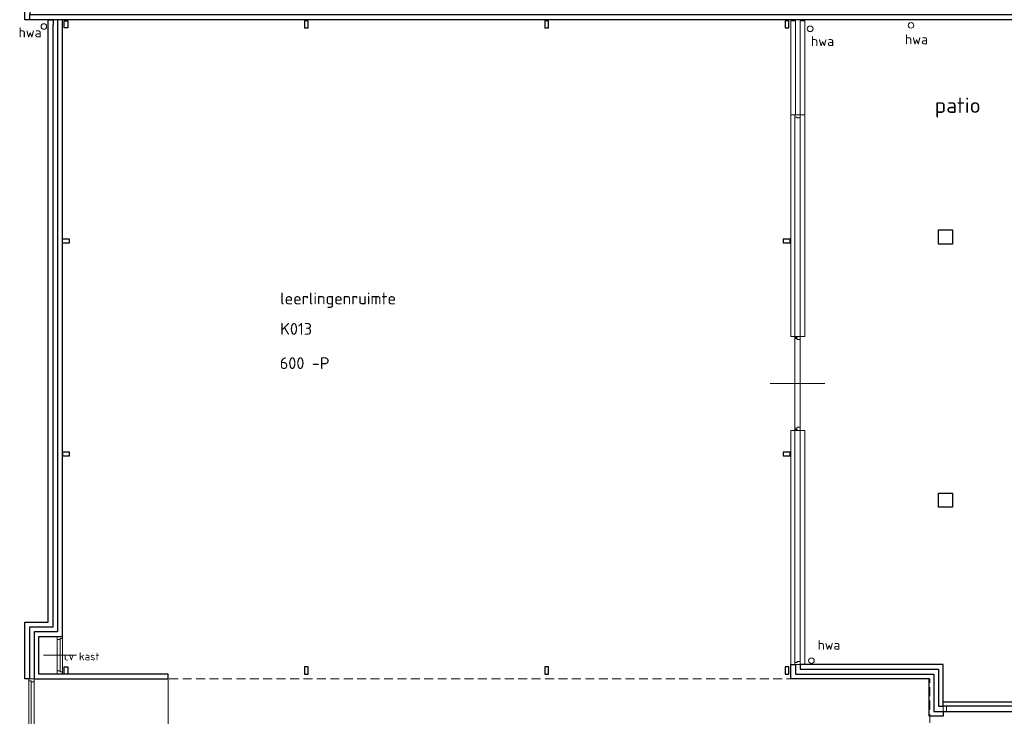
# Model space of a CAD drawing. Header units: millimetres. Extents: x -28579 to 211491, y -26192 to 102706.
# Tile 13 of 48: x -27697 to -6733, y 25143 to 39968. Entities that reach past the tile are written whole.
import ezdxf

# ---------------------------------------------------------------- set-up
doc = ezdxf.new("R2010")
doc.units = ezdxf.units.MM
doc.header["$LTSCALE"] = 100
doc.linetypes.add('HIDDEN', pattern=[9.525, 6.35, -3.175])
doc.layers.add('AL22FF1-_KALKZANDST', color=2, linetype='Continuous')
doc.layers.add('AL28_BETON', color=3, linetype='Continuous')
doc.layers.add('None', color=7, linetype='Continuous', lineweight=5)
doc.styles.add('Tekton Plus Regular', font='isocpeur.ttf')

# ---------------------------------------------------------------- blocks, each defined once
blk = doc.blocks.new('Group-163')
at = {"color": 8, "linetype": 'Continuous', "lineweight": 5}
blk.add_wipeout([(-81385, 9475), (-81271, 9475), (-81271, 8675), (-81385, 8675)], dxfattribs=at).dxf.layer = 'None'
at = {"layer": 'None', "color": 8, "linetype": 'Continuous', "lineweight": 5}
blk.add_line((-81674, 9075), (-80968, 9075), dxfattribs=at)
blk.add_lwpolyline([(-81385, 9475), (-81271, 9475), (-81271, 8675), (-81385, 8675)], close=True, dxfattribs=at)
at = {"color": 8, "linetype": 'Continuous', "lineweight": 5}
for points in [[(-81271, 9475), (-81385, 9475), (-81385, 9408), (-81321, 9408), (-81321, 9428), (-81271, 9428)], [(-81271, 8675), (-81385, 8675), (-81385, 8742), (-81321, 8742), (-81321, 8722), (-81271, 8722)]]:
    blk.add_wipeout(points, dxfattribs=at).dxf.layer = 'None'
at = {"layer": 'None', "color": 8, "linetype": 'Continuous', "lineweight": 5}
blk.add_line((-81321, 9408), (-81321, 8742), dxfattribs=at)
for points in [[(-81271, 9475), (-81385, 9475), (-81385, 9408), (-81321, 9408), (-81321, 9428), (-81271, 9428)], [(-81271, 8675), (-81385, 8675), (-81385, 8742), (-81321, 8742), (-81321, 8722), (-81271, 8722)]]:
    blk.add_lwpolyline(points, close=True, dxfattribs=at)
blk = doc.blocks.new('Group-213')
at = {"color": 92, "linetype": 'Continuous', "lineweight": 25}
for points in [[(-76035, 8825), (-76115, 8825), (-76115, 8675), (-76035, 8675)], [(-70918, 8825), (-70998, 8825), (-70998, 8675), (-70918, 8675)]]:
    blk.add_wipeout(points, dxfattribs=at).dxf.layer = 'None'
at = {"layer": 'None', "color": 92, "linetype": 'Continuous', "lineweight": 25}
for points in [[(-76035, 8825), (-76115, 8825), (-76115, 8675), (-76035, 8675)], [(-70918, 8825), (-70998, 8825), (-70998, 8675), (-70918, 8675)]]:
    blk.add_lwpolyline(points, close=True, dxfattribs=at)
blk = doc.blocks.new('Group-214')
at = {"color": 92, "linetype": 'Continuous', "lineweight": 25}
for points in [[(-81272, 17932), (-81272, 17852), (-81122, 17852), (-81122, 17932)], [(-81271, 13398), (-81271, 13318), (-81121, 13318), (-81121, 13398)]]:
    blk.add_wipeout(points, dxfattribs=at).dxf.layer = 'None'
at = {"layer": 'None', "color": 92, "linetype": 'Continuous', "lineweight": 25}
for points in [[(-81272, 17932), (-81272, 17852), (-81122, 17852), (-81122, 17932)], [(-81271, 13398), (-81271, 13318), (-81121, 13318), (-81121, 13398)]]:
    blk.add_lwpolyline(points, close=True, dxfattribs=at)
blk = doc.blocks.new('Group-243')
at = {"layer": 'None', "color": 43, "insert": (-65191, 9397), "char_height": 206.5, "attachment_point": 1, "line_spacing_factor": 0.979905, "style": 'Tekton Plus Regular'}
blk.add_mtext('hwa', dxfattribs=at)
at = {"color": 140, "linetype": 'Continuous', "lineweight": 15}
blk.add_wipeout([(-65280, 9002), (-65262, 8960), (-65279, 8917), (-65321, 8899), (-65364, 8916), (-65382, 8958), (-65365, 9001), (-65323, 9019)], dxfattribs=at).dxf.layer = 'None'
at = {"layer": 'None', "color": 140, "linetype": 'Continuous', "lineweight": 15}
blk.add_circle((-65322, 8959), 60.1, dxfattribs=at)
blk = doc.blocks.new('Group-256')
at = {"color": 8, "linetype": 'Continuous', "lineweight": 5}
blk.add_wipeout([(-81985, 8575), (-81871, 8575), (-81871, 6490), (-81985, 6490)], dxfattribs=at).dxf.layer = 'None'
at = {"layer": 'None', "color": 8, "linetype": 'Continuous', "lineweight": 5}
blk.add_lwpolyline([(-81985, 8575), (-81871, 8575), (-81871, 6490), (-81985, 6490)], close=True, dxfattribs=at)
at = {"color": 8, "linetype": 'Continuous', "lineweight": 5}
for points in [[(-81985, 8575), (-81871, 8575), (-81871, 8508), (-81935, 8508), (-81935, 8528), (-81985, 8528)], [(-81985, 6490), (-81871, 6490), (-81871, 6557), (-81935, 6557), (-81935, 6537), (-81985, 6537)]]:
    blk.add_wipeout(points, dxfattribs=at).dxf.layer = 'None'
at = {"layer": 'None', "color": 8, "linetype": 'Continuous', "lineweight": 5}
for points in [[(-81985, 8575), (-81871, 8575), (-81871, 8508), (-81935, 8508), (-81935, 8528), (-81985, 8528)], [(-81985, 6490), (-81871, 6490), (-81871, 6557), (-81935, 6557), (-81935, 6537), (-81985, 6537)]]:
    blk.add_lwpolyline(points, close=True, dxfattribs=at)
at = {"color": 8, "linetype": 'Continuous', "lineweight": 5}
blk.add_wipeout([(-81985, 8528), (-81935, 8528), (-81935, 7532), (-81985, 7532)], dxfattribs=at).dxf.layer = 'None'
at = {"layer": 'None', "color": 8, "linetype": 'Continuous', "lineweight": 5}
blk.add_lwpolyline([(-81985, 8528), (-81935, 8528), (-81935, 7532), (-81985, 7532)], close=True, dxfattribs=at)
at = {"color": 8, "linetype": 'Continuous', "lineweight": 5}
blk.add_wipeout([(-81985, 7532), (-81935, 7532), (-81935, 6537), (-81985, 6537)], dxfattribs=at).dxf.layer = 'None'
at = {"layer": 'None', "color": 8, "linetype": 'Continuous', "lineweight": 5}
blk.add_lwpolyline([(-81985, 7532), (-81935, 7532), (-81935, 6537), (-81985, 6537)], close=True, dxfattribs=at)

msp = doc.modelspace()

# ---------------------------------------------------------------- linework, layer by layer
at = {"layer": 'AL22FF1-_KALKZANDST'}
msp.add_lwpolyline([(-27588, 52873), (-27478, 52873), (-27478, 39968), (-27588, 39968)], close=True, dxfattribs=at)

# ---------------------------------------------------------------- block references
at = {"layer": 'AL28_BETON'}
msp.add_blockref('Group-213', (54483, 17368), dxfattribs=at)
at = {"layer": 'None', "color": 7}
msp.add_blockref('Group-163', (54483, 17368), dxfattribs=at)

# ---------------------------------------------------------------- texts
at = {"layer": 'None', "color": 8, "insert": (-8851, 39656.85297), "char_height": 211.792969, "attachment_point": 1, "line_spacing_factor": 0.976858, "style": 'Tekton Plus Regular'}
msp.add_mtext('hwa', dxfattribs=at)

# ---------------------------------------------------------------- wipeouts: each hides what was drawn before it
at = {"color": 92, "linetype": 'Continuous', "lineweight": 25}
msp.add_wipeout([(-26748, 39943), (-26668, 39943), (-26668, 39793), (-26748, 39793)], dxfattribs=at).dxf.layer = 'None'
at = {"color": 8, "linetype": 'Continuous', "lineweight": 5}
for points in [[(-8677, 39890), (-8658.89592, 39847.70711), (-8676, 39805), (-8718.29289, 39786.89592), (-8761, 39804), (-8779.10408, 39846.29289), (-8762, 39889), (-8719.70711, 39907.10408)], [(-8137, 35493), (-7837, 35493), (-7837, 35193), (-8137, 35193)], [(-8137, 29893), (-7837, 29893), (-7837, 29593), (-8137, 29593)], [(-8033, 25243), (-4292, 25243), (-4292, 25357), (-8033, 25357)]]:
    msp.add_wipeout(points, dxfattribs=at).dxf.layer = 'None'
at = {"color": 1, "linetype": 'Continuous', "lineweight": 35}
for points in [[(-8212, 37861.96), (-7187.19996, 37861.96), (-7187.19996, 38389), (-8212, 38389)], [(-22153, 33163), (-18967.9998, 33163), (-18967.9998, 34243), (-22153, 34243)]]:
    msp.add_wipeout(points, dxfattribs=at).dxf.layer = 'None'
at = {"color": 6, "linetype": 'Continuous', "lineweight": 50}
msp.add_wipeout([(-22281, 31866.52), (-20141.82004, 31866.52), (-20141.82004, 32629), (-22281, 32629)], dxfattribs=at).dxf.layer = 'None'

# ---------------------------------------------------------------- next in the draw order: linework, layer by layer
at = {"layer": 'AL22FF1-_KALKZANDST'}
msp.add_lwpolyline([(-8033, 25243), (-4292, 25243), (-4292, 25357), (-8033, 25357)], close=True, dxfattribs=at)
at = {"layer": 'AL28_BETON'}
for points in [[(-26748, 39943), (-26668, 39943), (-26668, 39793), (-26748, 39793)], [(-8137, 35493), (-7837, 35493), (-7837, 35193), (-8137, 35193)], [(-8137, 29893), (-7837, 29893), (-7837, 29593), (-8137, 29593)]]:
    msp.add_lwpolyline(points, close=True, dxfattribs=at)
at = {"layer": 'None', "color": 8, "linetype": 'Continuous', "lineweight": 5}
msp.add_circle((-8719, 39847), 60.10824, dxfattribs=at)

# ---------------------------------------------------------------- next in the draw order: texts
at = {"layer": 'None', "color": 1, "attachment_point": 1, "line_spacing_factor": 0.976858, "style": 'Tekton Plus Regular'}
for s, insert, char_height in [('patio', (-8212, 38308.97562), 325.015625), ('leerlingenruimte', (-22153, 34161.00781), 250), ('K013', (-22149.51308, 33512.75421), 250), ('600 -P', (-22158.7913, 32783.64732), 250)]:
    msp.add_mtext(s, dxfattribs=dict(at, insert=insert, char_height=char_height))

# ---------------------------------------------------------------- next in the draw order: wipeouts: each hides what was drawn before it
at = {"color": 92, "linetype": 'Continuous', "lineweight": 25}
msp.add_wipeout([(-26748, 26193), (-26668, 26193), (-26668, 26043), (-26748, 26043)], dxfattribs=at).dxf.layer = 'None'

# ---------------------------------------------------------------- next in the draw order: linework, layer by layer
at = {"layer": 'AL28_BETON'}
msp.add_lwpolyline([(-26748, 26193), (-26668, 26193), (-26668, 26043), (-26748, 26043)], close=True, dxfattribs=at)

# ---------------------------------------------------------------- next in the draw order: wipeouts: each hides what was drawn before it
at = {"color": 8, "linetype": 'Continuous', "lineweight": 5}
msp.add_wipeout([(-8033, 26243), (-8133, 26243), (-10133, 26243), (-11078, 26243), (-11078, 26143), (-10133, 26143), (-8133, 26143), (-8133, 25455), (-8133, 25357), (-8038, 25357), (-8033, 25357), (-8033, 26143)], dxfattribs=at).dxf.layer = 'None'

# ---------------------------------------------------------------- next in the draw order: linework, layer by layer
at = {"layer": 'AL22FF1-_KALKZANDST'}
msp.add_line((-4292, 25443), (-8033, 25443), dxfattribs=at)
msp.add_lwpolyline([(-8033, 26243), (-8133, 26243), (-10133, 26243), (-11078, 26243), (-11078, 26143), (-10133, 26143), (-8133, 26143), (-8133, 25455), (-8133, 25357), (-8038, 25357), (-8033, 25357), (-8033, 26143)], close=True, dxfattribs=at)

# ---------------------------------------------------------------- next in the draw order: wipeouts: each hides what was drawn before it
at = {"color": 8, "linetype": 'Continuous', "lineweight": 5}
msp.add_wipeout([(-11192, 37943), (-11078, 37943), (-11078, 26243), (-11192, 26243)], dxfattribs=at).dxf.layer = 'None'

# ---------------------------------------------------------------- next in the draw order: linework, layer by layer
at = {"layer": 'None', "color": 8, "linetype": 'Continuous', "lineweight": 5}
msp.add_line((-10555, 32228), (-11715, 32228), dxfattribs=at)
msp.add_lwpolyline([(-11192, 37943), (-11078, 37943), (-11078, 26243), (-11192, 26243)], close=True, dxfattribs=at)

# ---------------------------------------------------------------- next in the draw order: wipeouts: each hides what was drawn before it
at = {"color": 8, "linetype": 'Continuous', "lineweight": 5}
for points in [[(-11278, 39943), (-11178, 39943), (-11178, 37943), (-11278, 37943)], [(-11078, 33228), (-11142, 33228), (-11142, 33208), (-11192, 33208), (-11192, 33181), (-11142, 33181), (-11142, 33161), (-11078, 33161)], [(-11078, 31228), (-11142, 31228), (-11142, 31248), (-11192, 31248), (-11192, 31275), (-11142, 31275), (-11142, 31295), (-11078, 31295)], [(-11192, 26243), (-11078, 26243), (-11078, 26310), (-11142, 26310), (-11142, 26290), (-11192, 26290)]]:
    msp.add_wipeout(points, dxfattribs=at).dxf.layer = 'None'
at = {"color": 92, "linetype": 'Continuous', "lineweight": 25}
msp.add_wipeout([(-11444, 35300), (-11444, 35220), (-11294, 35220), (-11294, 35300)], dxfattribs=at).dxf.layer = 'None'

# ---------------------------------------------------------------- next in the draw order: linework, layer by layer
at = {"layer": 'AL28_BETON'}
msp.add_lwpolyline([(-11444, 35300), (-11444, 35220), (-11294, 35220), (-11294, 35300)], close=True, dxfattribs=at)
at = {"layer": 'None', "color": 8, "linetype": 'Continuous', "lineweight": 5}
for points in [[(-11278, 39943), (-11178, 39943), (-11178, 37943), (-11278, 37943)], [(-11078, 33228), (-11142, 33228), (-11142, 33208), (-11192, 33208), (-11192, 33181), (-11142, 33181), (-11142, 33161), (-11078, 33161)], [(-11078, 31228), (-11142, 31228), (-11142, 31248), (-11192, 31248), (-11192, 31275), (-11142, 31275), (-11142, 31295), (-11078, 31295)], [(-11192, 26243), (-11078, 26243), (-11078, 26310), (-11142, 26310), (-11142, 26290), (-11192, 26290)]]:
    msp.add_lwpolyline(points, close=True, dxfattribs=at)

# ---------------------------------------------------------------- next in the draw order: wipeouts: each hides what was drawn before it
at = {"color": 92, "linetype": 'Continuous', "lineweight": 25}
msp.add_wipeout([(-11318, 39943), (-11398, 39943), (-11398, 39793), (-11318, 39793)], dxfattribs=at).dxf.layer = 'None'
at = {"color": 8, "linetype": 'Continuous', "lineweight": 5}
for points in [[(-11078, 39943), (-10978, 39943), (-10978, 37943), (-11078, 37943)], [(-11178, 25943), (-11278, 25943), (-11278, 26043), (-11278, 26143), (-11278, 26243), (-11178, 26243), (-11178, 26143), (-11178, 26043), (-10133, 26043), (-8233, 26043), (-8233, 25948), (-8233, 25943), (-8233, 25259), (-8233, 25243), (-8038, 25243), (-8033, 25243), (-8033, 25143), (-8333, 25143), (-8333, 25160), (-8333, 25243), (-8333, 25259), (-8333, 25943), (-10133, 25943)]]:
    msp.add_wipeout(points, dxfattribs=at).dxf.layer = 'None'

# ---------------------------------------------------------------- next in the draw order: linework, layer by layer
at = {"layer": 'AL22FF1-_KALKZANDST'}
msp.add_lwpolyline([(-11178, 25943), (-11278, 25943), (-11278, 26043), (-11278, 26143), (-11278, 26243), (-11178, 26243), (-11178, 26143), (-11178, 26043), (-10133, 26043), (-8233, 26043), (-8233, 25948), (-8233, 25943), (-8233, 25259), (-8233, 25243), (-8038, 25243), (-8033, 25243), (-8033, 25143), (-8333, 25143), (-8333, 25160), (-8333, 25243), (-8333, 25259), (-8333, 25943), (-10133, 25943)], close=True, dxfattribs=at)
at = {"layer": 'AL28_BETON'}
msp.add_lwpolyline([(-11318, 39943), (-11398, 39943), (-11398, 39793), (-11318, 39793)], close=True, dxfattribs=at)
at = {"layer": 'None', "color": 8, "linetype": 'Continuous', "lineweight": 5}
msp.add_lwpolyline([(-11078, 39943), (-10978, 39943), (-10978, 37943), (-11078, 37943)], close=True, dxfattribs=at)

# ---------------------------------------------------------------- next in the draw order: wipeouts: each hides what was drawn before it
at = {"color": 8, "linetype": 'Continuous', "lineweight": 5}
for points in [[(-22238, 39968), (-27478, 39968), (-27478, 40078), (-22238, 40078), (-3031, 40078), (-3031, 39968)], [(-10823, 39819), (-10805.18882, 39776), (-10823, 39733), (-10866, 39715.18882), (-10909, 39733), (-10926.81118, 39776), (-10909, 39819), (-10866, 39836.81118)], [(-11192, 37943), (-11078, 37943), (-11078, 37876), (-11142, 37876), (-11142, 37896), (-11192, 37896)], [(-8033, 25357), (-7966, 25357), (-7966, 25243), (-8033, 25243)]]:
    msp.add_wipeout(points, dxfattribs=at).dxf.layer = 'None'
at = {"color": 92, "linetype": 'Continuous', "lineweight": 25}
msp.add_wipeout([(-11318, 26193), (-11398, 26193), (-11398, 26043), (-11318, 26043)], dxfattribs=at).dxf.layer = 'None'

# ---------------------------------------------------------------- next in the draw order: linework, layer by layer
at = {"layer": 'AL22FF1-_KALKZANDST'}
msp.add_lwpolyline([(-22238, 39968), (-27478, 39968), (-27478, 40078), (-22238, 40078), (-3031, 40078), (-3031, 39968)], close=True, dxfattribs=at)
at = {"layer": 'AL28_BETON'}
msp.add_lwpolyline([(-11318, 26193), (-11398, 26193), (-11398, 26043), (-11318, 26043)], close=True, dxfattribs=at)
at = {"layer": 'None', "color": 8, "linetype": 'Continuous', "lineweight": 5}
for points in [[(-11278, 37943), (-10978, 37943), (-10978, 33228), (-11278, 33228)], [(-11192, 37943), (-11078, 37943), (-11078, 37876), (-11142, 37876), (-11142, 37896), (-11192, 37896)], [(-11278, 31228), (-10978, 31228), (-10978, 26243), (-11278, 26243)], [(-8033, 25357), (-7966, 25357), (-7966, 25243), (-8033, 25243)]]:
    msp.add_lwpolyline(points, close=True, dxfattribs=at)
msp.add_circle((-10866, 39776), 60.81118, dxfattribs=at)

# ---------------------------------------------------------------- next in the draw order: texts
at = {"layer": 'None', "color": 8, "insert": (-10851, 39616.85297), "char_height": 211.792969, "attachment_point": 1, "line_spacing_factor": 0.976858, "style": 'Tekton Plus Regular'}
msp.add_mtext('hwa', dxfattribs=at)

# ---------------------------------------------------------------- next in the draw order: block references
at = {"layer": 'None', "color": 7}
msp.add_blockref('Group-243', (54483, 17368), dxfattribs=at)

# ---------------------------------------------------------------- next in the draw order: wipeouts: each hides what was drawn before it
at = {"color": 8, "linetype": 'Continuous', "lineweight": 5}
msp.add_wipeout([(-27288, 26943), (-27388, 26943), (-27388, 26843), (-27388, 26043), (-27388, 25943), (-27288, 25943), (-24533, 25943), (-24533, 26043), (-27288, 26043), (-27288, 26843), (-27268, 26843), (-27168, 26843), (-26788, 26843), (-26788, 26943), (-26788, 27043), (-26788, 27143), (-26788, 39901), (-26788, 39943), (-26788, 39968), (-26888, 39968), (-26888, 39943), (-26888, 39901), (-26888, 27143), (-26888, 27043), (-26888, 26943), (-27168, 26943), (-27268, 26943)], dxfattribs=at).dxf.layer = 'None'
at = {"color": 92, "linetype": 'Continuous', "lineweight": 25}
for points in [[(-21552, 39943), (-21632, 39943), (-21632, 39793), (-21552, 39793)], [(-16435, 39943), (-16515, 39943), (-16515, 39793), (-16435, 39793)], [(-11444, 30766), (-11444, 30686), (-11294, 30686), (-11294, 30766)]]:
    msp.add_wipeout(points, dxfattribs=at).dxf.layer = 'None'

# ---------------------------------------------------------------- next in the draw order: linework, layer by layer
at = {"layer": 'AL22FF1-_KALKZANDST'}
msp.add_lwpolyline([(-27288, 26943), (-27388, 26943), (-27388, 26843), (-27388, 26043), (-27388, 25943), (-27288, 25943), (-24533, 25943), (-24533, 26043), (-27288, 26043), (-27288, 26843), (-27268, 26843), (-27168, 26843), (-26788, 26843), (-26788, 26943), (-26788, 27043), (-26788, 27143), (-26788, 39901), (-26788, 39943), (-26788, 39968), (-26888, 39968), (-26888, 39943), (-26888, 39901), (-26888, 27143), (-26888, 27043), (-26888, 26943), (-27168, 26943), (-27268, 26943)], close=True, dxfattribs=at)
at = {"layer": 'AL28_BETON'}
for points in [[(-21552, 39943), (-21632, 39943), (-21632, 39793), (-21552, 39793)], [(-16435, 39943), (-16515, 39943), (-16515, 39793), (-16435, 39793)], [(-11444, 30766), (-11444, 30686), (-11294, 30686), (-11294, 30766)]]:
    msp.add_lwpolyline(points, close=True, dxfattribs=at)
at = {"layer": 'None', "color": 8, "linetype": 'Continuous', "lineweight": 5}
msp.add_line((-24533, 23944), (-24533, 25943), dxfattribs=at)

# ---------------------------------------------------------------- next in the draw order: texts
at = {"layer": 'None', "color": 1, "insert": (-26753.38582, 26501.54432), "char_height": 250, "attachment_point": 1, "line_spacing_factor": 0.976858, "style": 'Tekton Plus Regular'}
msp.add_mtext('{\\H0.6667x;\\lcv kast}', dxfattribs=at)

# ---------------------------------------------------------------- next in the draw order: block references
at = {"layer": 'AL28_BETON'}
msp.add_blockref('Group-214', (54483, 17368), dxfattribs=at)

# ---------------------------------------------------------------- next in the draw order: wipeouts: each hides what was drawn before it
at = {"color": 8, "linetype": 'Continuous', "lineweight": 5}
for points in [[(-27488, 25943), (-27588, 25943), (-27588, 27043), (-27588, 27143), (-27488, 27143), (-27268, 27143), (-27168, 27143), (-27088, 27143), (-27088, 39856), (-27088, 39943), (-27088, 39968), (-26987, 39968), (-26987, 39856), (-26988, 39856), (-26988, 27143), (-26988, 27043), (-27168, 27043), (-27268, 27043), (-27488, 27043)], [(-26380.04, 26903), (-26380.04, 27526.28001), (-26609, 27526.28001), (-26609, 26903)]]:
    msp.add_wipeout(points, dxfattribs=at).dxf.layer = 'None'

# ---------------------------------------------------------------- next in the draw order: linework, layer by layer
at = {"layer": 'AL22FF1-_KALKZANDST'}
msp.add_lwpolyline([(-27488, 25943), (-27588, 25943), (-27588, 27043), (-27588, 27143), (-27488, 27143), (-27268, 27143), (-27168, 27143), (-27088, 27143), (-27088, 39856), (-27088, 39943), (-27088, 39968), (-26987, 39968), (-26987, 39856), (-26988, 39856), (-26988, 27143), (-26988, 27043), (-27168, 27043), (-27268, 27043), (-27488, 27043)], close=True, dxfattribs=at)
at = {"layer": 'None', "color": 8, "linetype": 'HIDDEN', "lineweight": 5, "ltscale": 0.3}
msp.add_lwpolyline([(-8319, 25943), (-27488, 25943), (-27488, 23858), (-27274, 23858), (-8319, 23858)], close=True, dxfattribs=at)

# ---------------------------------------------------------------- next in the draw order: block references
at = {"layer": 'None', "color": 7}
msp.add_blockref('Group-256', (54483, 17368), dxfattribs=at)

# ---------------------------------------------------------------- next in the draw order: wipeouts: each hides what was drawn before it
at = {"color": 140, "linetype": 'Continuous', "lineweight": 15}
msp.add_wipeout([(-27141, 39866), (-27123.60303, 39824), (-27141, 39782), (-27183, 39764.60303), (-27225, 39782), (-27242.39697, 39824), (-27225, 39866), (-27183, 39883.39697)], dxfattribs=at).dxf.layer = 'None'

# ---------------------------------------------------------------- next in the draw order: linework, layer by layer
at = {"layer": 'None', "color": 140, "linetype": 'Continuous', "lineweight": 15}
msp.add_circle((-27183, 39824), 59.39697, dxfattribs=at)

# ---------------------------------------------------------------- next in the draw order: texts
at = {"layer": 'None', "color": 43, "insert": (-27723, 39803.01695), "char_height": 211.126953, "attachment_point": 1, "line_spacing_factor": 0.976858, "style": 'Tekton Plus Regular'}
msp.add_mtext('hwa ', dxfattribs=at)

doc.saveas('drawing.dxf')
